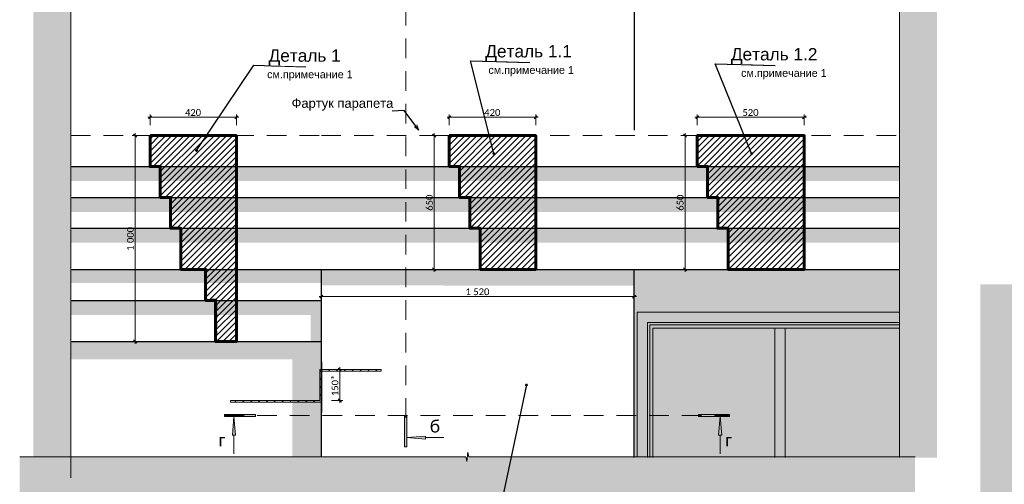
# Model space of a CAD drawing. Header units: millimetres. Extents: x 606744 to 1334424, y 366813 to 458563.
# Tile 6 of 21: x 1304023 to 1308808, y 441940 to 444196. Entities that reach past the tile are written whole.
import ezdxf

# ---------------------------------------------------------------- set-up
doc = ezdxf.new("R2010")
doc.units = ezdxf.units.MM
doc.header["$MEASUREMENT"] = 0
doc.set_wipeout_variables(frame=1)
for name, pattern in [('Wipeout_Contour', [1000, 0, -1000]), ('короткая штриховая', [42.333333, 21.166667, -21.166667]), ('Разомкнутая', [158.749995, 95.249999, -63.499997])]:
    doc.linetypes.add(name, pattern=pattern)
for name, color, linetype in [('- 2D четрежи', 7, 'Continuous'), ('1_Разрезы', 7, 'Continuous'), ('Размер - Общий', 7, 'Continuous'), ('Размер - Осевые Размеры', 7, 'Continuous')]:
    doc.layers.add(name, color=color, linetype=linetype)
for name, color, linetype, lineweight in [('- 2D четрежи_Ном._пера__1', 7, 'Continuous', 15), ('1 Молдинги_Ном._пера__1', 7, 'Continuous', 15), ('1 Молдинги_Ном._пера__120', 7, 'Continuous', 5), ('1 Молдинги_Ном._пера__2', 8, 'Continuous', 15), ('1 Молдинги_Ном._пера__21', 7, 'Continuous', 30), ('1 Молдинги_Ном._пера__41', 7, 'Continuous', 60), ('1_Разрезы_Ном._пера__1', 7, 'Continuous', 15), ('1_Разрезы_Ном._пера__120', 7, 'Continuous', 5), ('Аннотация - Выносная Надпись.Фасад фрагмент_Ном._пера__1', 7, 'Continuous', 15), ('Конструктив - Стены Несущие_Ном._пера__1', 7, 'Continuous', 15), ('Конструктив - Стены Несущие_Ном._пера__2', 8, 'Continuous', 15), ('Конструктив - Стены Несущие_Ном._пера__21', 7, 'Continuous', 30), ('Размер - Общий_Ном._пера__1', 7, 'Continuous', 15), ('Размер - Осевые Размеры_Ном._пера__1', 7, 'Continuous', 15), ('Размер - Отметка Уровня_Ном._пера__1', 7, 'Continuous', 15)]:
    doc.layers.add(name, color=color, linetype=linetype, lineweight=lineweight)
doc.styles.add('СГЕНЕРИР_СТИЛЬ_1', font='arial.ttf')
doc.styles.add('СГЕНЕРИР_СТИЛЬ_2', font='calibri.ttf')
doc.styles.add('СГЕНЕРИР_СТИЛЬ_3', font='arial.ttf')
doc.dimstyles.new('СГЕНЕРИР_СТИЛЬ__1', dxfattribs={"dimtxt": 33.000001, "dimasz": 14.25, "dimexe": 0.18, "dimexo": 50, "dimgap": 0, "dimtad": 1, "dimdec": 0, "dimzin": 0, "dimdsep": 46, "dimtxsty": 'СГЕНЕРИР_СТИЛЬ_2', "dimblk": 'ARROWHEAD_6', "dimblk1": 'ARROWHEAD_6', "dimblk2": 'ARROWHEAD_6', "dimcen": 0.09, "dimclrd": 7, "dimclre": 7, "dimclrt": 7, "dimazin": 0, "dimtfac": 1, "dimtdec": 4, "dimtmove": 2, "dimatfit": 3, "dimfxl": 1, "dimtolj": 1, "dimtzin": 0, "dimarcsym": 0})
doc.dimstyles.new('СГЕНЕРИР_СТИЛЬ__2', dxfattribs={"dimtxt": 33.000001, "dimasz": 14.25, "dimexe": 0.18, "dimexo": 50, "dimgap": 0, "dimtad": 1, "dimdec": 0, "dimzin": 0, "dimdsep": 46, "dimtxsty": 'СГЕНЕРИР_СТИЛЬ_2', "dimblk": 'ARROWHEAD_6', "dimblk1": 'ARROWHEAD_6', "dimblk2": 'ARROWHEAD_6', "dimcen": 0.09, "dimclrd": 7, "dimclre": 7, "dimclrt": 7, "dimazin": 0, "dimtfac": 1, "dimtdec": 4, "dimtmove": 0, "dimatfit": 3, "dimfxl": 1, "dimtolj": 1, "dimtzin": 0, "dimarcsym": 0})
doc.dimstyles.new('СГЕНЕРИР_СТИЛЬ__4', dxfattribs={"dimtxt": 33.000001, "dimasz": 14.25, "dimexe": 0.18, "dimexo": 50, "dimgap": 0, "dimtad": 1, "dimtih": 1, "dimtoh": 1, "dimdec": 0, "dimzin": 0, "dimdsep": 46, "dimtxsty": 'СГЕНЕРИР_СТИЛЬ_2', "dimblk": 'ARROWHEAD_6', "dimblk1": 'ARROWHEAD_6', "dimblk2": 'ARROWHEAD_6', "dimcen": 0.09, "dimclrd": 7, "dimclre": 7, "dimclrt": 7, "dimazin": 0, "dimtfac": 1, "dimtdec": 4, "dimtmove": 0, "dimatfit": 3, "dimfxl": 1, "dimtolj": 1, "dimtzin": 0, "dimarcsym": 0})
doc.dimstyles.new('СГЕНЕРИР_СТИЛЬ__5', dxfattribs={"dimtxt": 0.18, "dimasz": 27.36, "dimexe": 0.18, "dimexo": 0.0625, "dimgap": 0, "dimtad": 0, "dimtih": 1, "dimtoh": 1, "dimdec": 4, "dimzin": 0, "dimdsep": 46, "dimcen": 0.09, "dimadec": 0, "dimazin": 0, "dimtfac": 1, "dimtdec": 4, "dimtmove": 0, "dimatfit": 3, "dimldrblk": 'ARROWHEAD_3', "dimfxl": 1, "dimtolj": 1, "dimtzin": 0, "dimarcsym": 0})
doc.dimstyles.new('СГЕНЕРИР_СТИЛЬ__7', dxfattribs={"dimtxt": 0.18, "dimasz": 27.36, "dimexe": 0.18, "dimexo": 0.0625, "dimgap": 0, "dimtad": 0, "dimtih": 1, "dimtoh": 1, "dimdec": 4, "dimzin": 0, "dimdsep": 46, "dimcen": 0.09, "dimadec": 0, "dimazin": 0, "dimtfac": 1, "dimtdec": 4, "dimtmove": 0, "dimatfit": 3, "dimldrblk": 'ARROWHEAD_11', "dimfxl": 1, "dimtolj": 1, "dimtzin": 0, "dimarcsym": 0})
pattern_1 = [(45, (491085.497, 0), (-14.84924215, 14.84924215), [])]

# ---------------------------------------------------------------- blocks, each defined once
blk = doc.blocks.new('*D135', base_point=(491085.5, 0))
at = {"layer": 'Размер - Общий_Ном._пера__1', "color": 7, "linetype": 'Continuous', "lineweight": 15, "transparency": 16777216}
for p, q in [((1307304.5, 443721.9), (1307315.7, 443721.9)), ((1307323.2, 443729.4), (1307308.2, 443714.4)), ((1307315.7, 443683.3), (1307315.7, 443736)), ((1307315.7, 443721.9), (1307835.4, 443721.9)), ((1307827.9, 443714.4), (1307842.9, 443729.4)), ((1307835.4, 443683.3), (1307835.4, 443736)), ((1307835.4, 443721.9), (1307846.6, 443721.9))]:
    blk.add_line(p, q, dxfattribs=at)
at = {"layer": 'Размер - Общий_Ном._пера__1', "color": 7, "lineweight": 15, "transparency": 16777216, "insert": (1307535.4, 443728.5), "char_height": 33, "attachment_point": 7, "style": 'СГЕНЕРИР_СТИЛЬ_2'}
blk.add_mtext('\\A1;520', dxfattribs=at)
blk = doc.blocks.new('ARROWHEAD_6')
at = {"color": 0, "linetype": 'Continuous', "lineweight": 0}
for p, q in [((0, 0), (-1, 0)), ((-0.5, -0.5), (0.5, 0.5))]:
    blk.add_line(p, q, dxfattribs=at)
blk = doc.blocks.new('*D136', base_point=(491085.5, 0))
at = {"layer": 'Размер - Общий_Ном._пера__1', "color": 7, "linetype": 'Continuous', "lineweight": 15, "transparency": 16777216}
for p, q in [((1307256.2, 443633.3), (1307256.2, 443644.6)), ((1307785.4, 443633.3), (1307242.2, 443633.3)), ((1307263.7, 443625.8), (1307248.7, 443640.8)), ((1307256.2, 442983.3), (1307256.2, 443633.3)), ((1307785.4, 442983.3), (1307242.2, 442983.3)), ((1307248.7, 442990.8), (1307263.7, 442975.8)), ((1307256.2, 442972.1), (1307256.2, 442983.3))]:
    blk.add_line(p, q, dxfattribs=at)
at = {"layer": 'Размер - Общий_Ном._пера__1', "color": 7, "lineweight": 15, "transparency": 16777216, "insert": (1307249.6, 443268.2), "char_height": 33, "attachment_point": 7, "rotation": 90, "style": 'СГЕНЕРИР_СТИЛЬ_2'}
blk.add_mtext('\\A1;650', dxfattribs=at)
blk = doc.blocks.new('*D137', base_point=(491085.5, 0))
at = {"layer": 'Размер - Общий_Ном._пера__1', "color": 7, "linetype": 'Continuous', "lineweight": 15, "transparency": 16777216}
for p, q in [((1306037.2, 443633.3), (1306037.2, 443644.6)), ((1306480.7, 443633.3), (1306023.1, 443633.3)), ((1306044.7, 443625.8), (1306029.7, 443640.8)), ((1306037.2, 442983.3), (1306037.2, 443633.3)), ((1306480.7, 442983.3), (1306023.1, 442983.3)), ((1306029.7, 442990.8), (1306044.7, 442975.8)), ((1306037.2, 442972.1), (1306037.2, 442983.3))]:
    blk.add_line(p, q, dxfattribs=at)
at = {"layer": 'Размер - Общий_Ном._пера__1', "color": 7, "lineweight": 15, "transparency": 16777216, "insert": (1306030.6, 443268.2), "char_height": 33, "attachment_point": 7, "rotation": 90, "style": 'СГЕНЕРИР_СТИЛЬ_2'}
blk.add_mtext('\\A1;650', dxfattribs=at)
blk = doc.blocks.new('*D139', base_point=(491085.5, 0))
at = {"layer": 'Размер - Общий_Ном._пера__1', "color": 7, "linetype": 'Continuous', "lineweight": 15, "transparency": 16777216}
for p, q in [((1305538.9, 442497), (1305592.6, 442497)), ((1305586, 442489.5), (1305571, 442504.5)), ((1305578.5, 442508.2), (1305578.5, 442497)), ((1305578.5, 442497), (1305578.5, 442347)), ((1305571, 442354.5), (1305586, 442339.5)), ((1305538.9, 442347), (1305592.6, 442347)), ((1305578.5, 442347), (1305578.5, 442335.7))]:
    blk.add_line(p, q, dxfattribs=at)
at = {"layer": 'Размер - Общий_Ном._пера__1', "color": 7, "lineweight": 15, "transparency": 16777216, "insert": (1305571.9, 442368.3), "char_height": 33, "attachment_point": 7, "rotation": 90, "style": 'СГЕНЕРИР_СТИЛЬ_2'}
blk.add_mtext('\\A1;150*', dxfattribs=at)
blk = doc.blocks.new('*D140', base_point=(491085.5, 0))
at = {"layer": 'Размер - Общий_Ном._пера__1', "color": 7, "linetype": 'Continuous', "lineweight": 15, "transparency": 16777216}
for p, q in [((1304644.9, 443721.9), (1304656.1, 443721.9)), ((1304663.6, 443729.4), (1304648.6, 443714.4)), ((1304656.1, 443683.3), (1304656.1, 443736)), ((1304656.1, 443721.9), (1305076.1, 443721.9)), ((1305068.6, 443714.4), (1305083.6, 443729.4)), ((1305076.1, 443683.3), (1305076.1, 443736)), ((1305076.1, 443721.9), (1305087.4, 443721.9))]:
    blk.add_line(p, q, dxfattribs=at)
at = {"layer": 'Размер - Общий_Ном._пера__1', "color": 7, "lineweight": 15, "transparency": 16777216, "insert": (1304826, 443728.5), "char_height": 33, "attachment_point": 7, "style": 'СГЕНЕРИР_СТИЛЬ_2'}
blk.add_mtext('\\A1;420', dxfattribs=at)
blk = doc.blocks.new('*D165', base_point=(491085.5, 0))
at = {"layer": 'Размер - Осевые Размеры_Ном._пера__1', "color": 7, "linetype": 'Continuous', "lineweight": 15, "transparency": 16777216}
for p, q in [((1304584, 443633.3), (1304584, 443644.6)), ((1304606.1, 443633.3), (1304570, 443633.3)), ((1304591.5, 443625.8), (1304576.5, 443640.8)), ((1304584, 442633.3), (1304584, 443633.3)), ((1304576.5, 442640.8), (1304591.5, 442625.8)), ((1305025.9, 442633.3), (1304570, 442633.3)), ((1304584, 442622.1), (1304584, 442633.3))]:
    blk.add_line(p, q, dxfattribs=at)
at = {"layer": 'Размер - Осевые Размеры_Ном._пера__1', "color": 7, "lineweight": 15, "transparency": 16777216, "insert": (1304577.4, 443073.8), "char_height": 33, "attachment_point": 7, "rotation": 90, "style": 'СГЕНЕРИР_СТИЛЬ_2'}
blk.add_mtext('\\A1;1\\~000', dxfattribs=at)
blk = doc.blocks.new('*D176', base_point=(491085.5, 0))
at = {"layer": 'Размер - Осевые Размеры_Ном._пера__1', "color": 7, "linetype": 'Continuous', "lineweight": 15, "transparency": 16777216}
for p, q in [((1306099.5, 443721.9), (1306110.7, 443721.9)), ((1306118.2, 443729.4), (1306103.2, 443714.4)), ((1306110.7, 443683.3), (1306110.7, 443736)), ((1306110.7, 443721.9), (1306530.7, 443721.9)), ((1306523.2, 443714.4), (1306538.2, 443729.4)), ((1306530.7, 443683.3), (1306530.7, 443736)), ((1306530.7, 443721.9), (1306541.9, 443721.9))]:
    blk.add_line(p, q, dxfattribs=at)
at = {"layer": 'Размер - Осевые Размеры_Ном._пера__1', "color": 7, "lineweight": 15, "transparency": 16777216, "insert": (1306280.6, 443728.5), "char_height": 33, "attachment_point": 7, "style": 'СГЕНЕРИР_СТИЛЬ_2'}
blk.add_mtext('\\A1;420', dxfattribs=at)
blk = doc.blocks.new('*D186', base_point=(491085.5, 0))
at = {"layer": 'Размер - Осевые Размеры_Ном._пера__1', "color": 7, "linetype": 'Continuous', "lineweight": 15, "transparency": 16777216}
for p, q in [((1305488.9, 442837.4), (1305488.9, 442933.3)), ((1307008.9, 442837.4), (1307008.9, 442933.3)), ((1305477.7, 442851.5), (1305488.9, 442851.5)), ((1305496.4, 442859), (1305481.4, 442844)), ((1305488.9, 442851.5), (1307008.9, 442851.5)), ((1307001.4, 442844), (1307016.4, 442859)), ((1307008.9, 442851.5), (1307020.2, 442851.5))]:
    blk.add_line(p, q, dxfattribs=at)
at = {"layer": 'Размер - Осевые Размеры_Ном._пера__1', "color": 7, "lineweight": 15, "transparency": 16777216, "insert": (1306189.5, 442858.1), "char_height": 33, "attachment_point": 7, "style": 'СГЕНЕРИР_СТИЛЬ_2'}
blk.add_mtext('\\A1;1\\~520', dxfattribs=at)
blk = doc.blocks.new('Плоскость Сечения_3_7', base_point=(1305898.9, 444574.7))
at = {"layer": '1_Разрезы', "linetype": 'Continuous', "lineweight": 0, "true_color": 0x000000}
for points in [[(1305893.7, 444574.7), (1305893.7, 444424.7), (1305904.2, 444424.7), (1305904.2, 444574.7)], [(1305904.2, 444529.7), (1305994.2, 444522.2), (1305994.2, 444537.2)], [(1305893.7, 442121.6), (1305904.2, 442121.6), (1305904.2, 442271.6), (1305893.7, 442271.6)], [(1305904.2, 442166.6), (1305994.2, 442159.1), (1305994.2, 442174.1)]]:
    blk.add_hatch(color=18, dxfattribs=at).paths.add_polyline_path(points)
at = {"layer": '1_Разрезы_Ном._пера__120', "color": 7, "linetype": 'Continuous', "lineweight": 5}
for p, q in [((1305893.7, 444574.7), (1305904.2, 444574.7)), ((1305893.7, 444424.7), (1305893.7, 444574.7)), ((1305904.2, 444574.7), (1305904.2, 444424.7)), ((1305994.2, 444529.7), (1306084.2, 444529.7)), ((1305904.2, 444424.7), (1305893.7, 444424.7)), ((1305904.2, 442271.6), (1305893.7, 442271.6)), ((1305893.7, 442271.6), (1305893.7, 442121.6)), ((1305904.2, 442121.6), (1305904.2, 442271.6)), ((1305994.2, 442166.6), (1306084.2, 442166.6)), ((1305893.7, 442121.6), (1305904.2, 442121.6))]:
    blk.add_line(p, q, dxfattribs=at)
at = {"layer": '1_Разрезы_Ном._пера__120', "color": 7, "linetype": 'Continuous', "lineweight": 5, "flags": 128}
for points in [[(1305904.2, 444529.7), (1305994.2, 444537.2), (1305994.2, 444522.2)], [(1305904.2, 442166.6), (1305994.2, 442159.1), (1305994.2, 442174.1)]]:
    blk.add_lwpolyline(points, close=True, dxfattribs=at)
at = {"layer": '1_Разрезы_Ном._пера__1', "color": 7, "lineweight": 15, "char_height": 45, "style": 'СГЕНЕРИР_СТИЛЬ_3'}
for insert, attachment_point in [((1306488.9, 444574.7), 8), ((1305488.9, 442121.6), 2)]:
    blk.add_mtext('\\pt0;', dxfattribs=dict(at, insert=insert, attachment_point=attachment_point))
blk = doc.blocks.new('Плоскость Сечения_5_7', base_point=(1307471.9, 442273.7))
at = {"layer": '1_Разрезы', "linetype": 'Continuous', "lineweight": 0, "true_color": 0x000000}
for points in [[(1305018.8, 442278.9), (1305018.8, 442268.4), (1305168.8, 442268.4), (1305168.8, 442278.9)], [(1305063.8, 442268.4), (1305056.3, 442178.4), (1305071.3, 442178.4)], [(1307471.9, 442278.9), (1307321.9, 442278.9), (1307321.9, 442268.4), (1307471.9, 442268.4)], [(1307426.9, 442268.4), (1307419.4, 442178.4), (1307434.4, 442178.4)]]:
    blk.add_hatch(color=18, dxfattribs=at).paths.add_polyline_path(points)
at = {"layer": '1_Разрезы_Ном._пера__120', "color": 7, "linetype": 'Continuous', "lineweight": 5}
for p, q in [((1305018.8, 442278.9), (1305018.8, 442268.4)), ((1305168.8, 442278.9), (1305018.8, 442278.9)), ((1305018.8, 442268.4), (1305168.8, 442268.4)), ((1305168.8, 442268.4), (1305168.8, 442278.9)), ((1307321.9, 442268.4), (1307321.9, 442278.9)), ((1307321.9, 442278.9), (1307471.9, 442278.9)), ((1307471.9, 442268.4), (1307321.9, 442268.4)), ((1307471.9, 442278.9), (1307471.9, 442268.4)), ((1305063.8, 442178.4), (1305063.8, 442088.4)), ((1307426.9, 442178.4), (1307426.9, 442088.4))]:
    blk.add_line(p, q, dxfattribs=at)
at = {"layer": '1_Разрезы_Ном._пера__120', "color": 7, "linetype": 'Continuous', "lineweight": 5, "flags": 128}
for points in [[(1305063.8, 442268.4), (1305056.3, 442178.4), (1305071.3, 442178.4)], [(1307426.9, 442268.4), (1307434.4, 442178.4), (1307419.4, 442178.4)]]:
    blk.add_lwpolyline(points, close=True, dxfattribs=at)
at = {"layer": '1_Разрезы_Ном._пера__1', "color": 7, "lineweight": 15, "char_height": 45, "style": 'СГЕНЕРИР_СТИЛЬ_3'}
for insert, attachment_point in [((1304518.8, 442183.7), 8), ((1307971.9, 442183.7), 2)]:
    blk.add_mtext('\\pt0;', dxfattribs=dict(at, insert=insert, attachment_point=attachment_point))
blk = doc.blocks.new('ARROWHEAD_11')
at = {"color": 0, "linetype": 'Continuous', "lineweight": 0}
blk.add_line((0, 0), (-1, 0), dxfattribs=at)
at = {"color": 0, "linetype": 'Continuous', "lineweight": 0, "const_width": 0.25, "flags": 128}
blk.add_lwpolyline([(-0.125, 0, 1), (0.125, 0, 1)], format="xyb", close=True, dxfattribs=at)
blk = doc.blocks.new('ARROWHEAD_3')
at = {"color": 0, "linetype": 'Continuous', "lineweight": 0}
blk.add_line((0, 0), (-1, 0), dxfattribs=at)
at = {"color": 0, "linetype": 'Continuous', "lineweight": 0, "flags": 128}
blk.add_lwpolyline([(-1, 0.2679), (0, 0), (-1, -0.2679)], dxfattribs=at)
blk = doc.blocks.new('CI Tools Break Line Symbol[22]_7', base_point=(1308298.9, 442069.4))
at = {"layer": '- 2D четрежи', "linetype": 'Continuous', "lineweight": 0, "true_color": 0xffffff}
blk.add_hatch(color=7, dxfattribs=at).paths.add_polyline_path([(1308481.4, 442069.4), (1308481.4, 447027.9), (1308298.9, 447027.9), (1308298.9, 444556.1), (1308321.4, 444551.1), (1308276.4, 444546.1), (1308298.9, 444541.1), (1308298.9, 442069.4)])
at = {"layer": '- 2D четрежи_Ном._пера__1', "color": 7, "linetype": 'Continuous', "lineweight": 15}
for p, q in [((1308298.9, 444556.1), (1308298.9, 447027.9)), ((1308298.9, 444556.1), (1308321.4, 444551.1)), ((1308321.4, 444551.1), (1308276.4, 444546.1)), ((1308276.4, 444546.1), (1308298.9, 444541.1)), ((1308298.9, 442069.4), (1308298.9, 444541.1))]:
    blk.add_line(p, q, dxfattribs=at)
blk = doc.blocks.new('CI Tools Break Line Symbol[23]_7', base_point=(1304271.1, 441971.4))
at = {"layer": '- 2D четрежи', "linetype": 'Continuous', "lineweight": 0, "true_color": 0xffffff}
blk.add_hatch(color=7, dxfattribs=at).paths.add_polyline_path([(1304271.1, 441971.4), (1304271.1, 444471.6), (1304293.6, 444476.6), (1304248.6, 444481.6), (1304271.1, 444486.6), (1304271.1, 446986.8), (1304088.6, 446986.8), (1304088.6, 441971.4)])
at = {"layer": '- 2D четрежи_Ном._пера__1', "color": 7, "linetype": 'Continuous', "lineweight": 15}
for p, q in [((1304271.1, 444486.6), (1304271.1, 446986.8)), ((1304271.1, 444486.6), (1304248.6, 444481.6)), ((1304248.6, 444481.6), (1304293.6, 444476.6)), ((1304293.6, 444476.6), (1304271.1, 444471.6)), ((1304271.1, 441971.4), (1304271.1, 444471.6))]:
    blk.add_line(p, q, dxfattribs=at)
blk = doc.blocks.new('CI Tools Break Line Symbol[24]_7', base_point=(1308881.4, 441360.5))
at = {"layer": '- 2D четрежи', "linetype": 'Continuous', "lineweight": 0, "true_color": 0xffffff}
blk.add_hatch(color=7, dxfattribs=at).paths.add_polyline_path([(1308881.4, 441360.5), (1308881.4, 442127.9), (1308903.9, 442132.9), (1308858.9, 442137.9), (1308881.4, 442142.9), (1308881.4, 442910.3), (1308691.7, 442910.3), (1308691.7, 441360.5)])
at = {"layer": '- 2D четрежи_Ном._пера__1', "color": 7, "linetype": 'Continuous', "lineweight": 15}
for p, q in [((1308881.4, 442142.9), (1308881.4, 442910.3)), ((1308881.4, 442142.9), (1308858.9, 442137.9)), ((1308858.9, 442137.9), (1308903.9, 442132.9)), ((1308903.9, 442132.9), (1308881.4, 442127.9)), ((1308881.4, 441360.5), (1308881.4, 442127.9))]:
    blk.add_line(p, q, dxfattribs=at)
blk = doc.blocks.new('CI Tools Break Line Symbol[25]_7', base_point=(1308374.3, 442072.9))
at = {"layer": '- 2D четрежи', "linetype": 'Continuous', "lineweight": 0, "true_color": 0xffffff}
blk.add_hatch(color=7, dxfattribs=at).paths.add_polyline_path([(1308374.3, 442072.9), (1306206, 442072.9), (1306201, 442095.4), (1306196, 442050.4), (1306191, 442072.9), (1304022.7, 442072.9), (1304022.7, 441869.6), (1308374.3, 441869.6)])
at = {"layer": '- 2D четрежи_Ном._пера__1', "color": 7, "linetype": 'Continuous', "lineweight": 15}
for p, q in [((1306191, 442072.9), (1304022.7, 442072.9)), ((1306191, 442072.9), (1306196, 442050.4)), ((1306196, 442050.4), (1306201, 442095.4)), ((1306201, 442095.4), (1306206, 442072.9)), ((1308374.3, 442072.9), (1306206, 442072.9))]:
    blk.add_line(p, q, dxfattribs=at)

msp = doc.modelspace()

# ---------------------------------------------------------------- hatches: boundary and pattern name
at = {"layer": '1 Молдинги_Ном._пера__1', "linetype": 'Continuous', "lineweight": 15}
h = msp.add_hatch(dxfattribs=at)
h.set_pattern_fill('ОГНЕУПОРНАЯ_ЗАЩИТА_0007', style=0, pattern_type=2)
h.set_pattern_definition(pattern_1)
h.paths.add_polyline_path([(1304656.1, 443633.3), (1304656.1, 443482.7), (1304706.1, 443483.3), (1304706.1, 443333.3), (1304756.1, 443333.3), (1304756.1, 443183.3), (1304806.1, 443183.3), (1304806.1, 442983.3), (1304925.8, 442983.3), (1304925.8, 442832.9), (1304974.7, 442832.9), (1304974.7, 442633.3), (1305075.9, 442633.3), (1305076.1, 443633.3)])
h = msp.add_hatch(dxfattribs=at)
h.set_pattern_fill('ОГНЕУПОРНАЯ_ЗАЩИТА_0007', style=0, pattern_type=2)
h.set_pattern_definition(pattern_1)
h.paths.add_polyline_path([(1306110.7, 443633.3), (1306110.7, 443483.3), (1306160.7, 443483.3), (1306160.7, 443333.3), (1306210.7, 443333.3), (1306210.7, 443183.3), (1306260.7, 443183.3), (1306260.7, 442983.3), (1306530.7, 442983.3), (1306530.7, 443633.3)])
h = msp.add_hatch(dxfattribs=at)
h.set_pattern_fill('ОГНЕУПОРНАЯ_ЗАЩИТА_0007', style=0, pattern_type=2)
h.set_pattern_definition(pattern_1)
h.paths.add_polyline_path([(1307315.7, 443483.3), (1307365.7, 443483.3), (1307365.7, 443333.3), (1307415.7, 443333.3), (1307415.7, 443183.3), (1307465.7, 443183.3), (1307465.7, 442983.3), (1307565.7, 442983.3), (1307615.7, 442983.3), (1307665.7, 442983.3), (1307835.4, 442983.3), (1307835.4, 443633.3), (1307315.7, 443633.3)])
at = {"layer": '1 Молдинги_Ном._пера__2', "linetype": 'Continuous', "lineweight": 0, "true_color": 0x3f3f3f}
for points in [[(1305488.9, 443483.3), (1304271.1, 443483.3), (1304271.1, 443412.6), (1305488.9, 443412.6)], [(1305488.9, 443412.6), (1308298.9, 443412.6), (1308298.9, 443483.3), (1305488.9, 443483.3)], [(1304271.1, 443262.6), (1305488.9, 443262.6), (1305488.9, 443333.3), (1304271.1, 443333.3)], [(1308298.9, 443333.3), (1305488.9, 443333.3), (1305488.9, 443262.6), (1308298.9, 443262.6)], [(1304271.1, 443112.6), (1305488.9, 443112.6), (1305488.9, 443183.3), (1304271.1, 443183.3)], [(1305488.9, 443183.3), (1305488.9, 443112.6), (1308298.9, 443112.6), (1308298.9, 443183.3)], [(1304271.1, 442983.3), (1304271.1, 442917.8), (1305488.9, 442917.8), (1305488.9, 442983.3)], [(1305488.9, 442983.3), (1305488.9, 442906), (1307008.9, 442904.1), (1307008.9, 442983.3)], [(1304271.1, 442762.2), (1305436.6, 442762.2), (1305436.6, 442633.3), (1305488.9, 442633.3), (1305488.9, 442832.9), (1304271.1, 442832.9)], [(1305488.9, 442533.3), (1305488.8, 442533.3), (1305488.8, 442288.7), (1305488.9, 442288.7), (1305488.9, 442833.3), (1305488.9, 442833.3), (1305488.9, 442683.3), (1305488.9, 442683.3)]]:
    msp.add_hatch(color=250, dxfattribs=at).paths.add_polyline_path(points)
at = {"layer": 'Конструктив - Стены Несущие_Ном._пера__1', "linetype": 'Continuous', "lineweight": 15}
h = msp.add_hatch(dxfattribs=at)
h.set_pattern_fill('БЛОКИ_БЕТОННЫЕ_ЭФФЕКТИВН_7E', style=0, pattern_type=2)
h.set_pattern_definition([(45, (491085.497, 0), (-19.0918826, 19.0918826), [])])
h.paths.add_polyline_path([(1305046.8, 442339.5), (1305488.9, 442339.5), (1305488.9, 442489.5), (1305780, 442489.5), (1305780, 442497), (1305480.9, 442497), (1305480.9, 442347.4), (1305046.8, 442347.4)])
at = {"layer": 'Конструктив - Стены Несущие_Ном._пера__2', "linetype": 'Continuous', "lineweight": 0, "true_color": 0x3f3f3f}
for points in [[(1307023.2, 442072.9), (1307023.2, 442775.7), (1308298.9, 442775.7), (1308298.9, 442983.3), (1307008.9, 442983.3), (1307008.9, 442072.9)], [(1307023.2, 442775.7), (1307073.2, 442725.7), (1308298.9, 442725.7), (1308298.9, 442775.7)], [(1307023.2, 442775.7), (1307023.2, 442072.9), (1307073.2, 442072.9), (1307073.2, 442725.7)], [(1308298.9, 442725.7), (1307073.2, 442725.7), (1307085.2, 442713.7), (1308298.9, 442713.7)], [(1307073.2, 442725.7), (1307073.2, 442072.9), (1307085.2, 442072.9), (1307085.2, 442713.7)], [(1307085.2, 442698.7), (1307100.2, 442698.7), (1308298.9, 442698.7), (1308298.9, 442713.7), (1307085.2, 442713.7)], [(1307085.2, 442698.7), (1307085.2, 442072.9), (1307100.2, 442072.9), (1307100.2, 442698.7)], [(1307692.7, 442072.9), (1307692.7, 442698.7), (1307100.2, 442698.7), (1307100.2, 442072.9)], [(1307742.7, 442072.9), (1307742.7, 442698.7), (1307692.7, 442698.7), (1307692.7, 442072.9)], [(1308298.9, 442698.7), (1307742.7, 442698.7), (1307742.7, 442072.9), (1308298.9, 442072.9)], [(1304271, 442547.1), (1305347.5, 442547.1), (1305347.5, 442633.3), (1304271, 442633.3)], [(1305488.7, 442633.3), (1305347.5, 442633.3), (1305347.5, 442072.9), (1305488.7, 442072.9)]]:
    msp.add_hatch(color=250, dxfattribs=at).paths.add_polyline_path(points)

# ---------------------------------------------------------------- linework, layer by layer
at = {"layer": '1 Молдинги_Ном._пера__120', "color": 7, "linetype": 'Разомкнутая', "lineweight": 5}
for p, q in [((1304271.1, 443633.3), (1305488.9, 443633.3)), ((1305488.9, 443633.3), (1308298.9, 443633.3)), ((1305018.8, 442273.7), (1307471.9, 442273.7))]:
    msp.add_line(p, q, dxfattribs=at)
msp.add_lwpolyline([(1305898.9, 442262.8), (1305898.9, 444428.8)], dxfattribs=at)
at = {"layer": '1 Молдинги_Ном._пера__21', "color": 7, "linetype": 'Continuous', "lineweight": 30}
for p, q in [((1304271.1, 443483.3), (1305488.9, 443483.3)), ((1305488.9, 443483.3), (1308298.9, 443483.3)), ((1304271.1, 443333.3), (1305488.9, 443333.3)), ((1305488.9, 443333.3), (1308298.9, 443333.3)), ((1304271.1, 443183.3), (1305488.9, 443183.3)), ((1305488.9, 443183.3), (1308298.9, 443183.3)), ((1304271.1, 442983.3), (1305488.9, 442983.3)), ((1305488.9, 442983.3), (1308298.9, 442983.3)), ((1305488.9, 442072.9), (1305488.9, 442983.3)), ((1307008.9, 442069.4), (1307008.9, 442983.3)), ((1304271.1, 442832.9), (1305488.9, 442832.9)), ((1304271.1, 442633.3), (1305488.9, 442633.3)), ((1305488.8, 442533.3), (1305488.8, 442288.7))]:
    msp.add_line(p, q, dxfattribs=at)
at = {"layer": '1 Молдинги_Ном._пера__41', "color": 7, "linetype": 'Continuous', "lineweight": 60, "flags": 128}
for points in [[(1304656.1, 443633.3), (1304656.1, 443482.7), (1304706.1, 443483.3), (1304706.1, 443333.3), (1304756.1, 443333.3), (1304756.1, 443183.3), (1304806.1, 443183.3), (1304806.1, 442983.3), (1304925.8, 442983.3), (1304925.8, 442832.9), (1304974.7, 442832.9), (1304974.7, 442633.3), (1305075.9, 442633.3), (1305076.1, 443633.3)], [(1306110.7, 443633.3), (1306110.7, 443483.3), (1306160.7, 443483.3), (1306160.7, 443333.3), (1306210.7, 443333.3), (1306210.7, 443183.3), (1306260.7, 443183.3), (1306260.7, 442983.3), (1306530.7, 442983.3), (1306530.7, 443633.3)], [(1307315.7, 443483.3), (1307365.7, 443483.3), (1307365.7, 443333.3), (1307415.7, 443333.3), (1307415.7, 443183.3), (1307465.7, 443183.3), (1307465.7, 442983.3), (1307565.7, 442983.3), (1307615.7, 442983.3), (1307665.7, 442983.3), (1307835.4, 442983.3), (1307835.4, 443633.3), (1307315.7, 443633.3)]]:
    msp.add_lwpolyline(points, close=True, dxfattribs=at)
at = {"layer": '1 Молдинги_Ном._пера__41', "color": 7, "linetype": 'короткая штриховая', "lineweight": 60, "flags": 128}
msp.add_lwpolyline([(1304656.1, 443633.3), (1304656.1, 443483.3), (1304706.1, 443483.3), (1304706.1, 443333.3), (1304756.1, 443333.3), (1304756.1, 443183.3), (1304806.1, 443183.3), (1304806.1, 442983.3), (1304926.1, 442983.3), (1304926.1, 442833.3), (1304976.1, 442833.3), (1304976.1, 442633.3), (1305076.1, 442633.3), (1305076.1, 442983.3), (1305076.1, 443633.3)], close=True, dxfattribs=at)
at = {"layer": 'Конструктив - Стены Несущие_Ном._пера__1', "color": 7, "linetype": 'Continuous', "lineweight": 15}
for p, q in [((1307023.2, 442775.7), (1307023.2, 442072.9)), ((1308298.9, 442775.7), (1307023.2, 442775.7)), ((1307073.2, 442725.7), (1308298.9, 442725.7)), ((1307073.2, 442069.4), (1307073.2, 442725.7)), ((1307085.2, 442713.7), (1308298.9, 442713.7)), ((1307085.2, 442069.4), (1307085.2, 442713.7)), ((1307100.2, 442698.7), (1307692.7, 442698.7)), ((1307100.2, 442069.4), (1307100.2, 442698.7)), ((1307742.7, 442698.7), (1307692.7, 442698.7)), ((1307692.7, 442698.7), (1307692.7, 442069.4)), ((1307742.7, 442698.7), (1308298.9, 442698.7)), ((1307742.7, 442069.4), (1307742.7, 442698.7))]:
    msp.add_line(p, q, dxfattribs=at)
at = {"layer": 'Конструктив - Стены Несущие_Ном._пера__1', "color": 7, "linetype": 'Continuous', "lineweight": 15, "flags": 128}
msp.add_lwpolyline([(1305046.8, 442339.5), (1305488.9, 442339.5), (1305488.9, 442489.5), (1305780, 442489.5), (1305780, 442497), (1305480.9, 442497), (1305480.9, 442347.4), (1305046.8, 442347.4)], close=True, dxfattribs=at)
at = {"layer": 'Конструктив - Стены Несущие_Ном._пера__21', "color": 7, "linetype": 'Continuous', "lineweight": 30}
msp.add_line((1307008.9, 445407.1), (1307008.9, 443658.8), dxfattribs=at)

# ---------------------------------------------------------------- block references
at = {"layer": '- 2D четрежи', "color": 7, "linetype": 'Continuous', "lineweight": 15}
for name, p in [('CI Tools Break Line Symbol[22]_7', (1308298.9, 442069.4)), ('CI Tools Break Line Symbol[23]_7', (1304271.1, 441971.4)), ('CI Tools Break Line Symbol[24]_7', (1308881.4, 441360.5)), ('CI Tools Break Line Symbol[25]_7', (1308374.3, 442072.9))]:
    msp.add_blockref(name, p, dxfattribs=at)
at = {"layer": '1_Разрезы', "color": 251, "lineweight": 0, "true_color": 0x5c5c5c}
for name, p in [('Плоскость Сечения_3_7', (1305898.9, 444574.7)), ('Плоскость Сечения_5_7', (1307471.9, 442273.7))]:
    msp.add_blockref(name, p, dxfattribs=at)

# ---------------------------------------------------------------- texts
at = {"layer": '- 2D четрежи_Ном._пера__1', "color": 7, "linetype": 'Continuous', "lineweight": 15, "char_height": 60, "attachment_point": 8, "style": 'СГЕНЕРИР_СТИЛЬ_2'}
for s, insert in [('\\A1;б', (1306040.8, 442190.8)), ('\\A1;г', (1305005.7, 442124.5)), ('\\A1;г', (1307468.4, 442124.5))]:
    msp.add_mtext(s, dxfattribs=dict(at, insert=insert))
at = {"layer": 'Аннотация - Выносная Надпись.Фасад фрагмент_Ном._пера__1', "color": 7, "linetype": 'Continuous', "lineweight": 15, "insert": (1305591.4, 443754.5), "char_height": 45, "attachment_point": 8, "style": 'СГЕНЕРИР_СТИЛЬ_1'}
msp.add_mtext('\\A1;Фартук парапета', dxfattribs=at)
at = {"layer": 'Размер - Отметка Уровня_Ном._пера__1', "color": 7, "linetype": 'Continuous', "lineweight": 15, "char_height": 37.5, "attachment_point": 9, "style": 'СГЕНЕРИР_СТИЛЬ_1'}
for insert in [(1305641.1, 443900.6), (1306716.6, 443921.6), (1307944.7, 443907.1)]:
    msp.add_mtext('\\A1;см.примечание 1', dxfattribs=dict(at, insert=insert))

# ---------------------------------------------------------------- dimensions: what is measured, and where the dimension line sits
at = {"layer": 'Размер - Общий', "color": 7, "linetype": 'Continuous', "lineweight": 15}
for base, p1, p2, picture, middle in [((1305076.1, 443721.9), (1304656.1, 443633.3), (1305076.1, 443633.3), '*D140', (1304863.7, 443745)), ((1307835.4, 443721.9), (1307315.7, 443633.3), (1307835.4, 443633.3), '*D135', (1307573.1, 443745))]:
    dim = msp.add_linear_dim(base=base, p1=p1, p2=p2, dimstyle='СГЕНЕРИР_СТИЛЬ__4', dxfattribs=at)
    dim.commit()
    dim.dimension.update_dxf_attribs({"geometry": picture, "text_midpoint": middle, "dimtype": 160})
for base, p1, p2, picture, middle in [((1306037.2, 443633.3), (1306530.7, 442983.3), (1306530.7, 443633.3), '*D137', (1306014.1, 443305.8)), ((1307256.2, 443633.3), (1307835.4, 442983.3), (1307835.4, 443633.3), '*D136', (1307233.1, 443305.8))]:
    dim = msp.add_linear_dim(base=base, p1=p1, p2=p2, angle=90, dimstyle='СГЕНЕРИР_СТИЛЬ__2', dxfattribs=at)
    dim.commit()
    dim.dimension.update_dxf_attribs({"geometry": picture, "text_midpoint": middle, "dimtype": 160, "text_rotation": 90})
dim = msp.add_linear_dim(base=(1305578.5, 442347), p1=(1305488.9, 442497), p2=(1305488.9, 442347), angle=270, text='150*', dimstyle='СГЕНЕРИР_СТИЛЬ__1', dxfattribs=at)
dim.commit()
dim.dimension.update_dxf_attribs({"geometry": '*D139', "text_midpoint": (1305555.4, 442415.7), "dimtype": 160, "text_rotation": 90})
at = {"layer": 'Размер - Осевые Размеры', "color": 7, "linetype": 'Continuous', "lineweight": 15}
for base, p1, p2, picture, middle in [((1306530.7, 443721.9), (1306110.7, 443633.3), (1306530.7, 443633.3), '*D176', (1306318.2, 443745)), ((1307008.9, 442851.5), (1305488.9, 442983.3), (1307008.9, 442983.3), '*D186', (1306246.1, 442874.6))]:
    dim = msp.add_linear_dim(base=base, p1=p1, p2=p2, dimstyle='СГЕНЕРИР_СТИЛЬ__4', dxfattribs=at)
    dim.commit()
    dim.dimension.update_dxf_attribs({"geometry": picture, "text_midpoint": middle, "dimtype": 160})
dim = msp.add_linear_dim(base=(1304584, 443633.3), p1=(1305075.9, 442633.3), p2=(1304656.1, 443633.3), angle=90, dimstyle='СГЕНЕРИР_СТИЛЬ__2', dxfattribs=at)
dim.commit()
dim.dimension.update_dxf_attribs({"geometry": '*D165', "text_midpoint": (1304560.9, 443130.4), "dimtype": 160, "text_rotation": 90})

# ---------------------------------------------------------------- leaders
at = {"layer": 'Аннотация - Выносная Надпись.Фасад фрагмент_Ном._пера__1', "color": 7, "linetype": 'Continuous', "lineweight": 15, "annotation_type": 0, "has_hookline": 1, "hookline_direction": 1}
for points, dimstyle, text_width in [([(1305963, 443658.8), (1305891.3, 443754.5), (1305832.5, 443752.1)], 'СГЕНЕРИР_СТИЛЬ__5', 489.4), ([(1306485.6, 442422.2), (1306366.3, 441859.1), (1306329.7, 441856.7)], 'СГЕНЕРИР_СТИЛЬ__7', 1086.3)]:
    msp.add_leader(points, dimstyle=dimstyle, dxfattribs=dict(at, text_width=text_width))

# ---------------------------------------------------------------- wipeouts: each hides what was drawn before it
at = {"color": 7, "linetype": 'Wipeout_Contour', "lineweight": 15, "ltscale": 5524075.030457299}
msp.add_wipeout([(1307487.2, 444068.3), (1307896.6, 444068.3), (1307896.6, 443974), (1307487.2, 443974)], dxfattribs=at).dxf.layer = 'Аннотация - Выносная Надпись.Фасад фрагмент_Ном._пера__1'

# ---------------------------------------------------------------- next in the draw order: texts
at = {"layer": 'Аннотация - Выносная Надпись.Фасад фрагмент_Ном._пера__1', "color": 7, "linetype": 'Continuous', "lineweight": 15, "insert": (1307899.8, 443980.9), "char_height": 60, "attachment_point": 9, "style": 'СГЕНЕРИР_СТИЛЬ_1'}
msp.add_mtext('\\A1;Деталь 1.2', dxfattribs=at)

# ---------------------------------------------------------------- next in the draw order: leaders
at = {"layer": 'Аннотация - Выносная Надпись.Фасад фрагмент_Ном._пера__1', "color": 7, "linetype": 'Continuous', "lineweight": 15, "annotation_type": 0, "has_hookline": 1, "hookline_direction": 0, "text_width": 416.4}
msp.add_leader([(1307580, 443545.8), (1307402.1, 443980.9), (1307695.1, 443974)], dimstyle='СГЕНЕРИР_СТИЛЬ__7', dxfattribs=at)

# ---------------------------------------------------------------- next in the draw order: wipeouts: each hides what was drawn before it
at = {"color": 7, "linetype": 'Wipeout_Contour', "lineweight": 15, "ltscale": 5519593.916826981}
msp.add_wipeout([(1306299.1, 444082.8), (1306708.5, 444082.8), (1306708.5, 443988.6), (1306299.1, 443988.6)], dxfattribs=at).dxf.layer = 'Аннотация - Выносная Надпись.Фасад фрагмент_Ном._пера__1'
at = {"color": 7, "linetype": 'Wipeout_Contour', "lineweight": 15, "ltscale": 5515445.516105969}
msp.add_wipeout([(1305245.1, 444061.9), (1305585.9, 444061.9), (1305585.9, 443967.6), (1305245.1, 443967.6)], dxfattribs=at).dxf.layer = 'Аннотация - Выносная Надпись.Фасад фрагмент_Ном._пера__1'

# ---------------------------------------------------------------- next in the draw order: texts
at = {"layer": 'Аннотация - Выносная Надпись.Фасад фрагмент_Ном._пера__1', "color": 7, "linetype": 'Continuous', "lineweight": 15, "char_height": 60, "attachment_point": 9, "style": 'СГЕНЕРИР_СТИЛЬ_1'}
for s, insert in [('\\A1;Деталь 1', (1305583.1, 443974.4)), ('\\A1;Деталь 1.1', (1306706.3, 443995.4))]:
    msp.add_mtext(s, dxfattribs=dict(at, insert=insert))

# ---------------------------------------------------------------- next in the draw order: leaders
at = {"layer": 'Аннотация - Выносная Надпись.Фасад фрагмент_Ном._пера__1', "color": 7, "linetype": 'Continuous', "lineweight": 15, "annotation_type": 0, "has_hookline": 1, "hookline_direction": 0}
for points, text_width in [([(1306327, 443545.8), (1306214, 443995.4), (1306501.6, 443988.6)], 405.4), ([(1304882, 443560.9), (1305160, 443974.4), (1305412.7, 443967.6)], 335.5)]:
    msp.add_leader(points, dimstyle='СГЕНЕРИР_СТИЛЬ__7', dxfattribs=dict(at, text_width=text_width))

doc.saveas('drawing.dxf')
